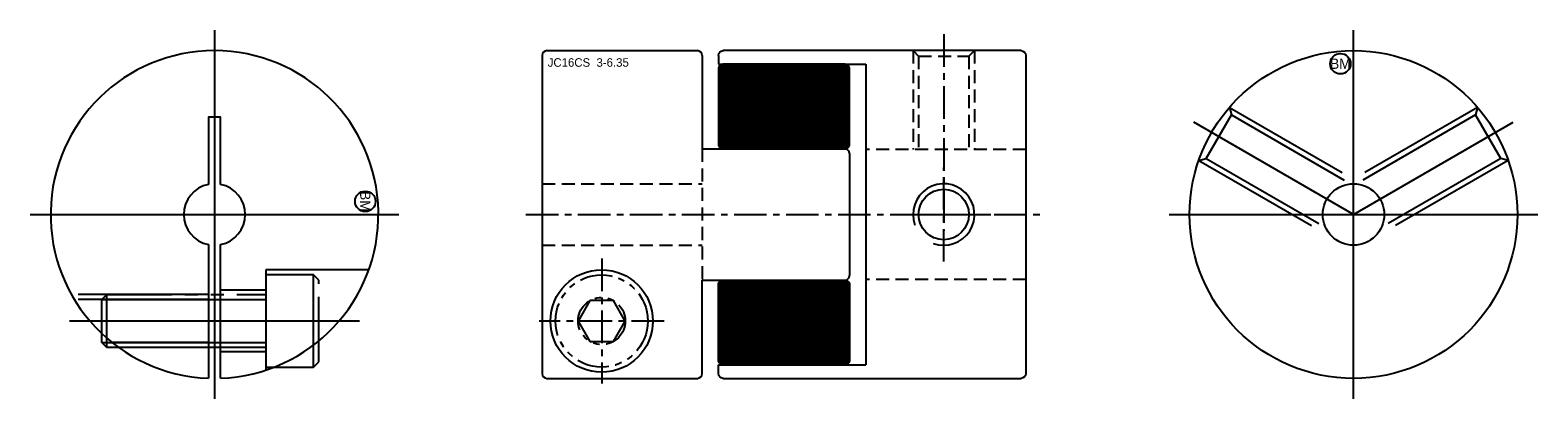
# Model space of a CAD drawing. Extents: x -32.8 to 40.8, y -9 to 9.
import ezdxf
from ezdxf.enums import TextEntityAlignment as Align

# ---------------------------------------------------------------- set-up
doc = ezdxf.new("R2010")
doc.units = 0
doc.header["$MEASUREMENT"] = 0
for name, pattern in [('CENTER', [50.8, 31.75, -6.35, 6.35, -6.35]), ('HIDDEN', [9.525, 6.35, -3.175]), ('PHANTOM', [63.5, 31.75, -6.35, 6.35, -6.35, 6.35, -6.35])]:
    doc.linetypes.add(name, pattern=pattern)
doc.layers.get('0').update_dxf_attribs({"linetype": 'CONTINUOUS'})
for name, color, linetype in [('BOM', 6, 'CONTINUOUS'), ('CENTER', 1, 'CENTER'), ('HIDDEN', 2, 'HIDDEN'), ('PHANTOM', 6, 'PHANTOM'), ('THIN', 3, 'CONTINUOUS')]:
    doc.layers.add(name, color=color, linetype=linetype)

# ---------------------------------------------------------------- blocks, each defined once
blk = doc.blocks.new('MCLBM2')
blk.add_circle((0, 0), 0.5)
blk.add_text('BM', height=0.5).set_placement((0, 0), align=Align.MIDDLE)
at = {"flags": 1}
for tag, p in [('NAME', (0, -1)), ('ENAME', (0, -2)), ('SPEC', (0, -3)), ('MATERIAL', (0, -4)), ('QTY', (0, -5)), ('WEIGHT', (0, -6)), ('PRICE', (0, -7)), ('REMARK', (0, -8)), ('USER1', (0, -9)), ('USER2', (0, -10)), ('USER3', (0, -11)), ('USER4', (0, -12)), ('USER5', (0, -13)), ('USER6', (0, -14))]:
    blk.add_attdef(tag, p, '', height=0.5, dxfattribs=at)

msp = doc.modelspace()

# ---------------------------------------------------------------- hatches: boundary and pattern name
at = {"layer": 'THIN'}
h = msp.add_hatch(dxfattribs=at)
h.set_pattern_fill('ANSI37', color=256, scale=0.1, style=0)
h.set_pattern_definition([(45, (1.619458, 1.035035), (-0.008838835, 0.008838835), []), (135, (1.619458, 1.035035), (-0.008838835, -0.008838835), [])])
edge = h.paths.add_edge_path()
edge.add_line((1.03, 3.2), (6.97, 3.2))
edge.add_arc((6.97, 3.43), 0.23, 270, 360)
edge.add_line((7.2, 3.43), (7.2, 7.102))
edge.add_arc((6.97, 7.102), 0.23, 0, 90)
edge.add_line((6.97, 7.332), (1.03, 7.332))
edge.add_arc((1.03, 7.102), 0.23, 90, 180)
edge.add_line((0.8, 7.102), (0.8, 3.43))
edge.add_arc((1.03, 3.43), 0.23, 180, 270)
at = {"layer": 'THIN', "extrusion": (-2.99932e-32, -1.22461e-16, -1)}
h = msp.add_hatch(dxfattribs=at)
h.set_pattern_fill('ANSI37', color=256, scale=0.1, angle=180, style=0)
h.set_pattern_definition([(225, (-1.619458, -1.035035), (0.008838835, -0.008838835), []), (315, (-1.619458, -1.035035), (0.008838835, 0.008838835), [])])
edge = h.paths.add_edge_path()
edge.add_line((-1.03, -3.2), (-6.97, -3.2))
edge.add_arc((-6.97, -3.43), 0.23, 450, 540)
edge.add_line((-7.2, -3.43), (-7.2, -7.102))
edge.add_arc((-6.97, -7.102), 0.23, 180, 270)
edge.add_line((-6.97, -7.332), (-1.03, -7.332))
edge.add_arc((-1.03, -7.102), 0.23, 270, 360)
edge.add_line((-0.8, -7.102), (-0.8, -3.43))
edge.add_arc((-1.03, -3.43), 0.23, 360, 450)

# ---------------------------------------------------------------- linework, layer by layer
at = {"ltscale": 0.1}
for p, q in [((-7.8, 7.77), (-7.8, -7.77)), ((-7.57, 8), (-0.23, 8)), ((0, 7.77), (0, 3.2)), ((0, 3.2), (6.97, 3.2)), ((7.2, 2.97), (7.2, -2.97)), ((0, -3.2), (6.97, -3.2)), ((0, -7.77), (0, -3.2)), ((-7.57, -8), (-0.23, -8))]:
    msp.add_line(p, q, dxfattribs=at)
at = {"ltscale": 0.1, "extrusion": (1.22461e-16, -2.99932e-32, -1)}
for p, q in [((0.8, 7.77), (0.8, 7.332)), ((15.57, 8), (1.03, 8)), ((15.8, 7.77), (15.8, -7.77)), ((0.8, 7.332), (8, 7.332)), ((8, 7.332), (8, -7.332)), ((0.8, -7.332), (8, -7.332)), ((0.8, -7.77), (0.8, -7.332)), ((1.03, -8), (15.57, -8))]:
    msp.add_line(p, q, dxfattribs=at)
for p, q in [((-24.1, -1.47), (-24.1, -7.994)), ((-23.5, -7.994), (-23.5, -1.47))]:
    msp.add_line(p, q)
at = {"ltscale": 0.1}
msp.add_lwpolyline([(1.03, 3.2), (6.97, 3.2, 0.414214), (7.2, 3.43), (7.2, 7.102, 0.414214), (6.97, 7.332), (1.03, 7.332, 0.414214), (0.8, 7.102), (0.8, 3.43, 0.414214)], format="xyb", close=True, dxfattribs=at)
msp.add_lwpolyline([(-23.5, 1.47), (-23.5, 4.75), (-24.1, 4.75), (-24.1, 1.47)])
at = {"ltscale": 0.1, "extrusion": (-2.99932e-32, -1.22461e-16, -1)}
msp.add_lwpolyline([(-1.03, -3.2), (-6.97, -3.2, 0.414214), (-7.2, -3.43), (-7.2, -7.102, 0.414214), (-6.97, -7.332), (-1.03, -7.332, 0.414214), (-0.8, -7.102), (-0.8, -3.43, 0.414214)], format="xyb", close=True, dxfattribs=at)
for radius in [8, 1.5]:
    msp.add_circle((31.8, 0), radius)
at = {"ltscale": 0.1}
for centre, radius in [((11.8, 0), 1.229), ((-4.9, -5.2), 2.5)]:
    msp.add_circle(centre, radius, dxfattribs=at)
for radius, start, end in [(8, 272.1491, 267.8509), (1.5, 101.53696, 258.46304), (1.5, 281.53696, 78.46304)]:
    msp.add_arc((-23.8, 0), radius, start, end)
for centre, start, end in [((-7.57, 7.77), 90, 180), ((-0.23, 7.77), 0, 90), ((6.97, 2.97), 0, 90), ((6.97, -2.97), 270, 0), ((-7.57, -7.77), 180, 270), ((-0.23, -7.77), 270, 0)]:
    msp.add_arc(centre, 0.23, start, end, dxfattribs=at)
at = {"ltscale": 0.1, "extrusion": (1.22461e-16, -2.99932e-32, -1)}
for centre, start, end in [((-1.03, 7.77), 0, 90), ((-15.57, 7.77), 90, 180), ((-15.57, 7.77), 90, 180), ((-1.03, -7.77), 270, 0), ((-15.57, -7.77), 180, 270)]:
    msp.add_arc(centre, 0.23, start, end, dxfattribs=at)
at = {"layer": 'CENTER'}
for p, q in [((-23.8, 9), (-23.8, -9)), ((31.8, -9), (31.8, 9)), ((31.8, 0), (24.006, 4.5)), ((-32.8, 0), (-14.8, 0)), ((22.8, 0), (40.8, 0)), ((-16.721, -5.2), (-30.879, -5.2))]:
    msp.add_line(p, q, dxfattribs=at)
at = {"layer": 'CENTER', "ltscale": 0.05}
for p, q in [((11.8, 8.8), (11.8, -0.8)), ((11.8, -2.3), (11.8, 2.3)), ((-8.6, 0), (16.6, 0)), ((9.5, 0), (14.1, 0)), ((-4.9, -2.15), (-4.9, -8.25)), ((-1.85, -5.2), (-7.95, -5.2))]:
    msp.add_line(p, q, dxfattribs=at)
at = {"layer": 'CENTER', "extrusion": (1.22461e-16, -2.99932e-32, -1)}
msp.add_line((31.8, 0), (39.594, 4.5), dxfattribs=at)
at = {"layer": 'HIDDEN', "ltscale": 0.1}
for p, q in [((10.3, 8), (10.3, 3.175)), ((10.3, 8), (10.571, 7.729)), ((10.571, 7.729), (13.029, 7.729)), ((10.571, 7.729), (10.571, 3.175)), ((13.3, 8), (13.029, 7.729)), ((13.029, 7.729), (13.029, 3.175)), ((13.3, 8), (13.3, 3.175)), ((0, 3.2), (0, -3.2)), ((15.8, 3.175), (8, 3.175)), ((-7.8, 1.5), (0, 1.5))]:
    msp.add_line(p, q, dxfattribs=at)
at = {"layer": 'HIDDEN'}
for p, q in [((25.745, 5.228), (31.8, 1.732)), ((25.745, 5.228), (25.844, 4.858)), ((24.614, 2.729), (25.844, 4.858)), ((25.844, 4.858), (31.67, 1.494)), ((24.245, 2.63), (24.614, 2.729)), ((24.245, 2.63), (31.05, -1.299)), ((24.614, 2.729), (30.441, -0.635)), ((-24.1, -3.9), (-30.785, -3.9)), ((-24.1, -4.144), (-30.643, -4.144)), ((-21.3, -3.7), (-23.5, -3.7)), ((-24.1, -6.256), (-28.786, -6.256)), ((-24.1, -6.5), (-28.464, -6.5)), ((-21.3, -6.7), (-23.5, -6.7))]:
    msp.add_line(p, q, dxfattribs=at)
at = {"layer": 'HIDDEN', "extrusion": (1.22461e-16, -2.99932e-32, -1)}
for p, q in [((37.855, 5.228), (31.8, 1.732)), ((37.855, 5.228), (37.756, 4.858)), ((37.756, 4.858), (31.93, 1.494)), ((38.986, 2.729), (37.756, 4.858)), ((39.355, 2.63), (32.55, -1.299)), ((38.986, 2.729), (33.159, -0.635)), ((39.355, 2.63), (38.986, 2.729))]:
    msp.add_line(p, q, dxfattribs=at)
at = {"layer": 'HIDDEN', "ltscale": 0.1, "extrusion": (-2.99932e-32, -1.22461e-16, -1)}
for p, q in [((-7.8, -1.5), (0, -1.5)), ((15.8, -3.175), (8, -3.175))]:
    msp.add_line(p, q, dxfattribs=at)
at = {"layer": 'HIDDEN'}
msp.add_lwpolyline([(-16.269, -2.7), (-21.3, -2.7), (-21.3, -7.599)], dxfattribs=at)
at = {"layer": 'PHANTOM'}
for p, q in [((-18.96, -7.45), (-18.96, -2.95)), ((-29.3, -4.144), (-21.3, -4.144)), ((-29.056, -6.5), (-29.056, -3.9)), ((-29.3, -6.256), (-21.3, -6.256))]:
    msp.add_line(p, q, dxfattribs=at)
at = {"layer": 'PHANTOM', "ltscale": 0.1}
msp.add_lwpolyline([(-21.3, -7.45), (-18.96, -7.45), (-18.7, -7.19), (-18.7, -3.21), (-18.96, -2.95), (-21.3, -2.95)], close=True, dxfattribs=at)
msp.add_lwpolyline([(-21.3, -6.5), (-29.056, -6.5), (-29.3, -6.256), (-29.3, -4.144), (-29.056, -3.9), (-21.3, -3.9)], dxfattribs=at)
at = {"layer": 'PHANTOM', "ltscale": 0.05}
msp.add_lwpolyline([(-3.75, -5.2), (-4.325, -4.204), (-5.475, -4.204), (-6.05, -5.2), (-5.475, -6.196), (-4.325, -6.196)], close=True, dxfattribs=at)
for radius in [2.25, 1.15]:
    msp.add_circle((-4.9, -5.2), radius, dxfattribs=at)
at = {"layer": 'THIN', "ltscale": 0.1}
msp.add_arc((11.8, 0), 1.5, 250, 200, dxfattribs=at)

# ---------------------------------------------------------------- block references
at = {"layer": 'BOM'}
msp.add_blockref('MCLBM2', (31.16, 7.36), dxfattribs=at)
at = {"layer": 'BOM', "rotation": 270}
msp.add_blockref('MCLBM2', (-16.44, 0.64), dxfattribs=at)

# ---------------------------------------------------------------- texts
msp.add_text('JC16CS  3-6.35', height=0.416).set_placement((-7.534, 7.213))

doc.saveas('drawing.dxf')
